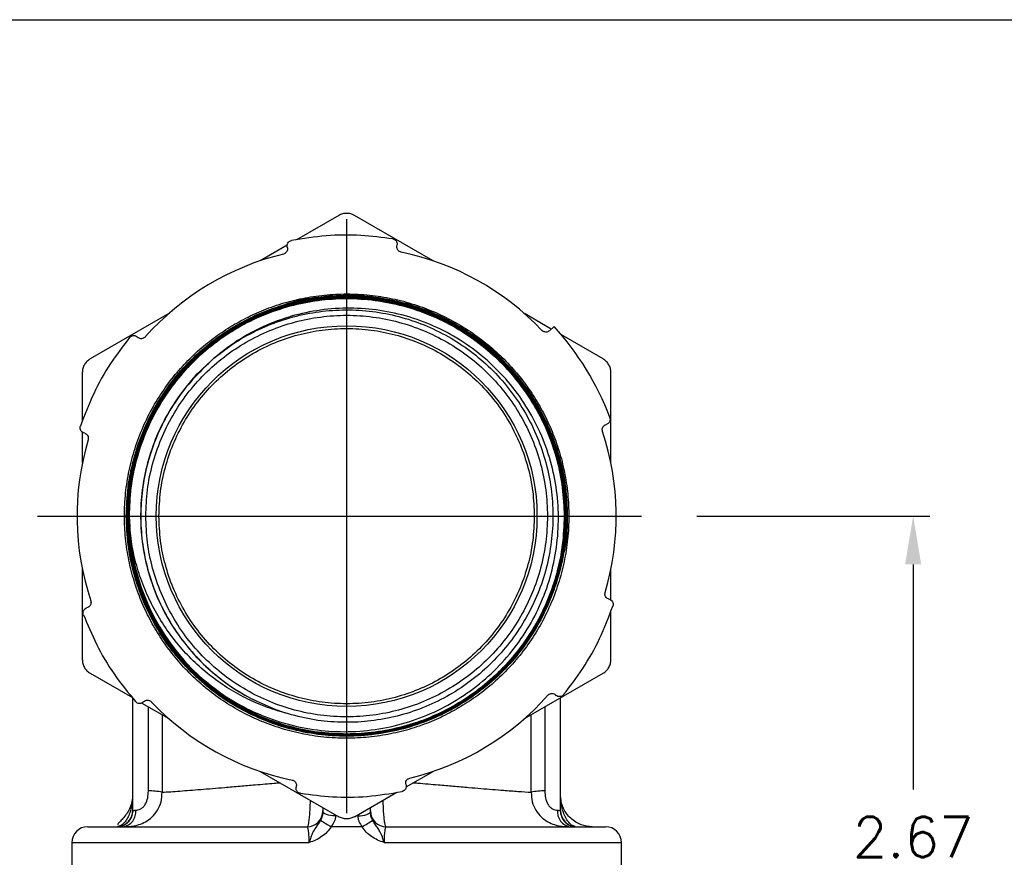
# Model space of a CAD drawing. Extents: x 897.4 to 914.4, y -8.5 to 2.5.
# Tile 8 of 8: x 907.3 to 910.9, y -0.7 to 2.5. Entities that reach past the tile are written whole.
import ezdxf

# ---------------------------------------------------------------- set-up
doc = ezdxf.new("R2010")
doc.units = 0
doc.header["$LTSCALE"] = 4
doc.header["$MEASUREMENT"] = 0
doc.linetypes.add('CENTER2', pattern=[1.125, 0.75, -0.125, 0.125, -0.125])
doc.layers.get('0').update_dxf_attribs({"linetype": 'CONTINUOUS'})
doc.layers.get('DEFPOINTS').update_dxf_attribs({"linetype": 'CONTINUOUS'})
for name, color, linetype in [('CENTER', 40, 'CENTER2'), ('DIMENSIONS', 140, 'CONTINUOUS'), ('DIMENSIONS @ 1', 140, 'CONTINUOUS')]:
    doc.layers.add(name, color=color, linetype=linetype)
doc.styles.get("Standard").update_dxf_attribs({"font": 'romans.shx'})
doc.dimstyles.get("Standard").update_dxf_attribs({"dimtxt": 0.15, "dimasz": 0.18, "dimexe": 0.0625, "dimexo": 0.125, "dimgap": 0.0625, "dimtad": 0, "dimtih": 1, "dimtoh": 1, "dimzin": 0, "dimdsep": 46, "dimtxsty": 'Standard', "dimcen": 0, "dimadec": 0, "dimazin": 0, "dimtfac": 1, "dimtofl": 0, "dimtmove": 0, "dimatfit": 3, "dimfxl": 0, "dimtolj": 1, "dimtzin": 0, "dimarcsym": 0})

# ---------------------------------------------------------------- blocks, each defined once
blk = doc.blocks.new('*D17')
at = {"layer": 'DEFPOINTS', "color": 0}
for p in [(909.6499, 0.617), (910.5806, 0.617), (909.1201, -2.049)]:
    blk.add_point(p, dxfattribs=at)
at = {"layer": 'DIMENSIONS', "color": 0, "lineweight": -2}
for p, q in [((909.7749, 0.617), (910.6431, 0.617)), ((910.5806, 0.437), (910.5806, -0.4017)), ((910.5806, -1.869), (910.5806, -1.0303)), ((909.2451, -2.049), (910.6431, -2.049))]:
    blk.add_line(p, q, dxfattribs=at)
at = {"layer": 'DIMENSIONS', "color": 0}
for points in [[(910.5506, 0.437), (910.6106, 0.437), (910.5806, 0.617)], [(910.5506, -1.869), (910.6106, -1.869), (910.5806, -2.049)]]:
    blk.add_solid(points, dxfattribs=at)
at = {"layer": 'DIMENSIONS', "color": 0, "char_height": 0.15, "attachment_point": 5}
for s, insert in [('\\A1;2.67', (910.5806, -0.5785)), ('\\A1;[67.7]', (910.5806, -0.8928))]:
    blk.add_mtext(s, dxfattribs=dict(at, insert=insert))

msp = doc.modelspace()

# ---------------------------------------------------------------- linework, layer by layer
for p, q in [((908.4411, 1.7368), (908.2836, 1.6459)), ((908.7923, 1.5681), (908.5001, 1.7368)), ((908.2491, 1.6259), (908.1489, 1.5681)), ((908.2502, 1.616), (908.2493, 1.6204)), ((908.6581, 1.6227), (908.6589, 1.6271)), ((907.8078, 1.3711), (907.5156, 1.2024)), ((909.2327, 1.3138), (909.1334, 1.3711)), ((909.2256, 1.3073), (909.2431, 1.3233)), ((907.6934, 1.2822), (907.69, 1.2851)), ((909.4256, 1.2024), (909.2707, 1.2919)), ((907.976, 1.2048), (907.9401, 1.1706)), ((907.4861, 1.1513), (907.4861, 0.9695)), ((909.4551, 0.8139), (909.4551, 1.1513)), ((909.4353, 0.9575), (909.4395, 0.959)), ((907.4861, 0.9297), (907.4861, 0.8139)), ((907.4953, 0.9257), (907.491, 0.927)), ((907.6606, 0.617), (907.6626, 0.577)), ((907.6615, 0.5854), (907.6609, 0.617)), ((909.2881, 0.5431), (909.2929, 0.617)), ((907.4861, 0.4201), (907.4861, 0.0827)), ((909.4551, 0.3043), (909.4551, 0.4201)), ((909.4459, 0.3083), (909.4502, 0.307)), ((907.5059, 0.2765), (907.5017, 0.275)), ((909.4551, 0.0827), (909.4551, 0.2645)), ((907.5156, 0.0316), (907.673, -0.0593)), ((909.1334, -0.1371), (909.4256, 0.0316)), ((907.7156, -0.0733), (907.7123, -0.0764)), ((909.2478, -0.0482), (909.2512, -0.0511)), ((907.7076, -0.0793), (907.8078, -0.1371)), ((907.7324, -0.4069), (907.7324, -0.0936)), ((908.2001, -0.1004), (908.2417, -0.1163)), ((909.2088, -0.0936), (909.2088, -0.4069)), ((907.7831, -0.1229), (907.7831, -0.4119)), ((909.1581, -0.4119), (909.1581, -0.1229)), ((908.1489, -0.3341), (908.4411, -0.5028)), ((908.6921, -0.3919), (908.7923, -0.3341)), ((908.2831, -0.3887), (908.2823, -0.3931)), ((908.691, -0.382), (908.6919, -0.3864)), ((908.5001, -0.5028), (908.6575, -0.4119)), ((908.3821, -0.4687), (908.3821, -0.4846)), ((908.5591, -0.4846), (908.5591, -0.4687)), ((907.6736, -0.4808), (907.6743, -0.4803)), ((908.4291, -0.4994), (908.4291, -0.4958)), ((908.5121, -0.4958), (908.5121, -0.4994)), ((909.2669, -0.4803), (909.2676, -0.4808)), ((907.6151, -0.54), (907.6274, -0.5364)), ((908.5285, -0.54), (908.4127, -0.54)), ((907.4471, -0.599), (907.4471, -0.7711)), ((907.4471, -0.599), (908.3311, -0.599)), ((908.6101, -0.599), (909.4941, -0.599)), ((909.4941, -0.7711), (909.4941, -0.599))]:
    msp.add_line(p, q)
at = {"flags": 128}
for points in [[(908.4291, -0.4994), (908.4198, -0.499), (908.411, -0.4981), (908.4028, -0.4967), (908.3958, -0.4948), (908.3899, -0.4926), (908.3856, -0.4901), (908.383, -0.4874), (908.3821, -0.4846)], [(908.5121, -0.4994), (908.5214, -0.499), (908.5302, -0.4981), (908.5383, -0.4967), (908.5454, -0.4948), (908.5512, -0.4926), (908.5556, -0.4901), (908.5582, -0.4874), (908.5591, -0.4846)]]:
    msp.add_lwpolyline(points, dxfattribs=at)
msp.add_circle((908.4706, 0.617), 0.709)
for centre, radius, start, end in [((908.4706, 0.617), 1.004, 103.5586, 138.3202), ((908.4706, 0.617), 1.004, 43.5586, 78.3202), ((908.4706, 0.617), 1.0467, 20.5555, 42.4394), ((908.4706, 0.617), 1.004, 343.5586, 18.3202), ((908.4706, 0.617), 1.004, 163.5586, 198.3202), ((908.4706, 0.617), 0.8097, 182.2393, 227.3145), ((908.4706, 0.617), 1.004, 283.5586, 318.3202), ((908.4706, 0.617), 1.004, 223.5586, 258.3202), ((907.7376, -0.6156), 0.2088, 77.4105, 91.4212), ((909.2036, -0.6156), 0.2088, 88.5788, 102.5896), ((907.6157, -0.4813), 0.0587, 270.3554, 0.9783), ((907.6146, -0.4808), 0.059, 274.5617, 359.9897), ((907.6305, -0.4856), 0.0548, 276.9848, 7.5575), ((908.3231, -0.481), 0.059, 270, 0), ((908.6181, -0.481), 0.059, 180, 270), ((909.3107, -0.4856), 0.0548, 172.4422, 263.0151), ((909.3255, -0.4813), 0.0587, 179.0215, 269.6447), ((909.3266, -0.4808), 0.059, 180.0104, 265.4383), ((907.5061, -0.599), 0.059, 90, 180), ((908.6904, -0.0459), 0.5667, 236.0129, 240.6648), ((908.2508, -0.0459), 0.5668, 299.3354, 303.987), ((909.4351, -0.599), 0.059, 0, 90)]:
    msp.add_arc(centre, radius, start, end)
for points, knots in [([(908.5001, 1.7368), (908.4954, 1.739), (908.4861, 1.7435), (908.4706, 1.7453), (908.4551, 1.7435), (908.4458, 1.739), (908.4411, 1.7368)], [0, 0, 0, 0, 0.250001, 0.5, 0.749999, 1, 1, 1, 1]), ([(908.6424, 1.6495), (908.6026, 1.6547), (908.5204, 1.6655), (908.3934, 1.6641), (908.3081, 1.6503), (908.2651, 1.6433)], [0, 0, 0, 0, 0.316613, 0.655683, 1, 1, 1, 1]), ([(908.2502, 1.616), (908.2505, 1.6137), (908.251, 1.6091), (908.2485, 1.6023), (908.2446, 1.5978), (908.2401, 1.5946), (908.2371, 1.5936), (908.2352, 1.593)], [0, 0, 0, 0, 0.24212, 0.484743, 0.712937, 0.816513, 1, 1, 1, 1]), ([(908.2493, 1.6204), (908.249, 1.6227), (908.2485, 1.6274), (908.2512, 1.6343), (908.2561, 1.6397), (908.2612, 1.6424), (908.2643, 1.6432), (908.2651, 1.6433)], [0, 0, 0, 0, 0.242987, 0.486256, 0.718988, 0.926517, 1, 1, 1, 1]), ([(908.6424, 1.6495), (908.6444, 1.649), (908.6484, 1.648), (908.6534, 1.6444), (908.6572, 1.6395), (908.6594, 1.6335), (908.6591, 1.6293), (908.6589, 1.6271)], [0, 0, 0, 0, 0.183982, 0.367619, 0.560335, 0.774059, 1, 1, 1, 1]), ([(908.6738, 1.6002), (908.6718, 1.6008), (908.6687, 1.6017), (908.6644, 1.6047), (908.6608, 1.6085), (908.6581, 1.6142), (908.6576, 1.6192), (908.658, 1.622), (908.6581, 1.6227)], [0, 0, 0, 0, 0.1969, 0.294237, 0.490794, 0.698824, 0.922411, 1, 1, 1, 1]), ([(907.65, 0.617), (907.6514, 0.6528), (907.654, 0.7244), (907.6758, 0.83), (907.7101, 0.932), (907.7577, 1.0286), (907.8175, 1.1181), (907.8885, 1.1991), (907.9694, 1.2702), (908.0589, 1.3301), (908.1555, 1.3778), (908.2575, 1.4124), (908.3631, 1.4335), (908.4706, 1.4406), (908.5781, 1.4336), (908.6838, 1.4126), (908.7858, 1.3781), (908.8825, 1.3305), (908.9721, 1.2706), (909.0532, 1.1996), (909.1243, 1.1186), (909.1842, 1.029), (909.232, 0.9324), (909.2665, 0.8303), (909.2884, 0.7246), (909.2912, 0.6529), (909.2925, 0.617)], [0, 0, 0, 0, 0.041634, 0.08327, 0.12491, 0.166552, 0.208197, 0.249845, 0.291496, 0.33315, 0.374806, 0.416466, 0.458128, 0.499793, 0.541461, 0.583132, 0.624806, 0.666483, 0.708162, 0.749845, 0.79153, 0.833218, 0.87491, 0.916603, 0.9583, 1, 1, 1, 1]), ([(907.6527, 0.617), (907.6541, 0.6527), (907.6567, 0.7241), (907.6784, 0.8293), (907.7126, 0.9309), (907.7601, 1.0272), (907.8197, 1.1165), (907.8904, 1.1972), (907.9711, 1.268), (908.0603, 1.3277), (908.1565, 1.3752), (908.2582, 1.4098), (908.3635, 1.4308), (908.4706, 1.4379), (908.5777, 1.4309), (908.6831, 1.41), (908.7848, 1.3755), (908.8811, 1.3281), (908.9705, 1.2685), (909.0513, 1.1977), (909.1222, 1.117), (909.1819, 1.0277), (909.2295, 0.9313), (909.2639, 0.8296), (909.2857, 0.7242), (909.2884, 0.6527), (909.2898, 0.617)], [0, 0, 0, 0, 0.041634, 0.08327, 0.124909, 0.166551, 0.208196, 0.249844, 0.291495, 0.333149, 0.374806, 0.416465, 0.458127, 0.499793, 0.541461, 0.583132, 0.624805, 0.666482, 0.708162, 0.749844, 0.79153, 0.833218, 0.874909, 0.916603, 0.9583, 1, 1, 1, 1]), ([(909.2874, 0.617), (909.2861, 0.6526), (909.2833, 0.7239), (909.2616, 0.829), (909.2273, 0.9304), (909.1798, 1.0265), (909.1203, 1.1155), (909.0496, 1.196), (908.969, 1.2666), (908.88, 1.326), (908.7839, 1.3733), (908.6825, 1.4077), (908.5774, 1.4285), (908.4706, 1.4355), (908.3638, 1.4284), (908.2588, 1.4075), (908.1574, 1.373), (908.0615, 1.3256), (907.9725, 1.2661), (907.8921, 1.1955), (907.8216, 1.115), (907.7622, 1.026), (907.7148, 0.93), (907.6807, 0.8287), (907.6591, 0.7238), (907.6564, 0.6526), (907.6551, 0.617)], [0, 0, 0, 0, 0.0417, 0.083397, 0.125091, 0.166782, 0.208471, 0.250156, 0.291839, 0.333518, 0.375195, 0.416869, 0.45854, 0.500208, 0.541873, 0.583536, 0.625195, 0.666852, 0.708505, 0.750156, 0.791804, 0.833449, 0.875091, 0.91673, 0.958367, 1, 1, 1, 1]), ([(907.6555, 0.617), (907.6568, 0.6526), (907.6594, 0.7237), (907.681, 0.8286), (907.7152, 0.9299), (907.7625, 1.0259), (907.8218, 1.1148), (907.8923, 1.1953), (907.9727, 1.2659), (908.0616, 1.3253), (908.1576, 1.3727), (908.2589, 1.4072), (908.3638, 1.4281), (908.4706, 1.4352), (908.5774, 1.4282), (908.6824, 1.4074), (908.7838, 1.373), (908.8798, 1.3257), (908.9688, 1.2663), (909.0494, 1.1958), (909.12, 1.1153), (909.1795, 1.0263), (909.227, 0.9303), (909.2612, 0.8289), (909.283, 0.7239), (909.2857, 0.6526), (909.2871, 0.617)], [0, 0, 0, 0, 0.041633, 0.08327, 0.124909, 0.166551, 0.208196, 0.249844, 0.291495, 0.333148, 0.374805, 0.416464, 0.458127, 0.499792, 0.54146, 0.583131, 0.624805, 0.666482, 0.708161, 0.749844, 0.791529, 0.833218, 0.874909, 0.916603, 0.9583, 1, 1, 1, 1]), ([(909.2847, 0.617), (909.2834, 0.6525), (909.2806, 0.7236), (909.2589, 0.8283), (909.2248, 0.9294), (909.1775, 1.0251), (909.1181, 1.1139), (909.0477, 1.1941), (908.9674, 1.2644), (908.8786, 1.3237), (908.7828, 1.3708), (908.6818, 1.4051), (908.5771, 1.4258), (908.4706, 1.4328), (908.3641, 1.4257), (908.2595, 1.4049), (908.1585, 1.3705), (908.0628, 1.3233), (907.9742, 1.264), (907.894, 1.1936), (907.8237, 1.1134), (907.7645, 1.0247), (907.7174, 0.929), (907.6833, 0.828), (907.6618, 0.7234), (907.6592, 0.6525), (907.6578, 0.617)], [0, 0, 0, 0, 0.0417, 0.083397, 0.125091, 0.166783, 0.208471, 0.250157, 0.291839, 0.333519, 0.375196, 0.41687, 0.458541, 0.500209, 0.541874, 0.583536, 0.625196, 0.666852, 0.708506, 0.750157, 0.791804, 0.833449, 0.875091, 0.91673, 0.958367, 1, 1, 1, 1]), ([(908.0452, 1.3268), (908.0671, 1.3392), (908.1111, 1.364), (908.1824, 1.3939), (908.2575, 1.418), (908.3372, 1.435), (908.4192, 1.4443), (908.5035, 1.4453), (908.5881, 1.4376), (908.672, 1.4211), (908.7538, 1.3961), (908.8319, 1.363), (908.9058, 1.3225), (908.9738, 1.2756), (909.036, 1.223), (909.091, 1.1664), (909.1395, 1.1062), (909.1813, 1.043), (909.2173, 0.9763), (909.2476, 0.9052), (909.2715, 0.8301), (909.2886, 0.7504), (909.2979, 0.6684), (909.2989, 0.5841), (909.2912, 0.4995), (909.2747, 0.4156), (909.2497, 0.3338), (909.2166, 0.2557), (909.1761, 0.1817), (909.1292, 0.1138), (909.0766, 0.0515), (909.02, -0.0033), (908.96, -0.0521), (908.9173, -0.0792), (908.896, -0.0928)], [0, 0, 0, 0, 0.029122, 0.058248, 0.089117, 0.119994, 0.152149, 0.184313, 0.217152, 0.25, 0.28284, 0.315687, 0.347843, 0.380006, 0.410875, 0.441752, 0.470872, 0.5, 0.52912, 0.558248, 0.589117, 0.619994, 0.652149, 0.684312, 0.717152, 0.75, 0.78284, 0.815687, 0.847843, 0.880006, 0.910875, 0.941752, 0.970874, 1, 1, 1, 1]), ([(909.0926, 1.1518), (909.0793, 1.1675), (909.0429, 1.2107), (908.972, 1.2706), (908.8828, 1.3308), (908.786, 1.3784), (908.6839, 1.413), (908.5782, 1.4339), (908.4705, 1.4411), (908.3633, 1.4332), (908.2832, 1.4197), (908.2409, 1.4048), (908.2323, 1.4018)], [0, 0, 0, 0, 0.065123, 0.178442, 0.291754, 0.405058, 0.518354, 0.631643, 0.744923, 0.858196, 0.971461, 1, 1, 1, 1]), ([(907.6582, 0.617), (907.6587, 0.64), (907.6598, 0.6836), (907.6678, 0.7469), (907.6799, 0.8075), (907.6969, 0.868), (907.7188, 0.9276), (907.745, 0.9845), (907.7745, 1.0377), (907.8083, 1.0893), (907.8483, 1.1412), (907.8943, 1.1915), (907.9438, 1.2372), (907.9936, 1.2761), (908.0448, 1.3103), (908.0997, 1.3413), (908.1657, 1.372), (908.2394, 1.3979), (908.3177, 1.4167), (908.3942, 1.4277), (908.4806, 1.4318), (908.5777, 1.4254), (908.6823, 1.4046), (908.778, 1.3721), (908.8638, 1.3308), (908.9368, 1.2853), (908.9838, 1.2487), (909.0087, 1.227), (909.0164, 1.2201), (909.024, 1.2132), (909.0315, 1.2061), (909.039, 1.199), (909.0439, 1.194), (909.0472, 1.1908), (909.0499, 1.188), (909.0556, 1.1822), (909.0647, 1.1727), (909.0789, 1.1573), (909.0985, 1.1347), (909.1234, 1.1031), (909.1516, 1.0632), (909.1816, 1.0141), (909.2117, 0.9551), (909.24, 0.8857), (909.2636, 0.8056), (909.2808, 0.7149), (909.2832, 0.6506), (909.2844, 0.617)], [0, 0, 0, 0, 0.027044, 0.051116, 0.074932, 0.099544, 0.124952, 0.149392, 0.173075, 0.196363, 0.221813, 0.24992, 0.276348, 0.300918, 0.324096, 0.348626, 0.374958, 0.409482, 0.440158, 0.469458, 0.500093, 0.541748, 0.583405, 0.625066, 0.66007, 0.695077, 0.725887, 0.729924, 0.73396, 0.737997, 0.742033, 0.74607, 0.750106, 0.750263, 0.751447, 0.754691, 0.75984, 0.766892, 0.779257, 0.795007, 0.81414, 0.836658, 0.86256, 0.891845, 0.924514, 0.960566, 1, 1, 1, 1]), ([(909.282, 0.617), (909.2806, 0.6524), (909.2779, 0.7232), (909.2563, 0.8276), (909.2223, 0.9283), (909.1751, 1.0237), (909.1159, 1.1122), (909.0457, 1.1921), (908.9657, 1.2623), (908.8772, 1.3213), (908.7818, 1.3683), (908.6811, 1.4024), (908.5767, 1.4231), (908.4706, 1.43), (908.3645, 1.423), (908.2602, 1.4022), (908.1595, 1.368), (908.0642, 1.3209), (907.9758, 1.2618), (907.8959, 1.1917), (907.8259, 1.1117), (907.7669, 1.0233), (907.7199, 0.9279), (907.686, 0.8273), (907.6645, 0.723), (907.6619, 0.6523), (907.6606, 0.617)], [0, 0, 0, 0, 0.0417, 0.083397, 0.125092, 0.166783, 0.208472, 0.250157, 0.29184, 0.33352, 0.375196, 0.41687, 0.458541, 0.500209, 0.541875, 0.583537, 0.625196, 0.666853, 0.708506, 0.750157, 0.791805, 0.83345, 0.875092, 0.916731, 0.958367, 1, 1, 1, 1]), ([(907.6609, 0.617), (907.6622, 0.6523), (907.6648, 0.723), (907.6863, 0.8272), (907.7202, 0.9278), (907.7672, 1.0231), (907.8262, 1.1115), (907.8962, 1.1914), (907.976, 1.2615), (908.0644, 1.3206), (908.1597, 1.3677), (908.2603, 1.4019), (908.3645, 1.4227), (908.4706, 1.4297), (908.5767, 1.4228), (908.681, 1.4021), (908.7817, 1.368), (908.8771, 1.321), (908.9655, 1.262), (909.0455, 1.1919), (909.1157, 1.112), (909.1748, 1.0236), (909.2219, 0.9282), (909.256, 0.8275), (909.2776, 0.7232), (909.2803, 0.6524), (909.2817, 0.617)], [0, 0, 0, 0, 0.041633, 0.083269, 0.124908, 0.16655, 0.208195, 0.249843, 0.291493, 0.333147, 0.374804, 0.416463, 0.458125, 0.49979, 0.541459, 0.58313, 0.624804, 0.66648, 0.70816, 0.749843, 0.791528, 0.833217, 0.874908, 0.916603, 0.9583, 1, 1, 1, 1]), ([(907.7226, 0.617), (907.7238, 0.6496), (907.7263, 0.7149), (907.7462, 0.8112), (907.7775, 0.9041), (907.821, 0.9921), (907.8755, 1.0737), (907.9402, 1.1474), (908.0139, 1.2121), (908.0955, 1.2666), (908.1835, 1.31), (908.2764, 1.3416), (908.3727, 1.3607), (908.4706, 1.3671), (908.5685, 1.3607), (908.6647, 1.3416), (908.7577, 1.31), (908.8457, 1.2666), (908.9273, 1.2121), (909.001, 1.1474), (909.0657, 1.0737), (909.1202, 0.9921), (909.1637, 0.9041), (909.195, 0.8112), (909.2149, 0.7149), (909.2174, 0.6496), (909.2186, 0.617)], [0, 0, 0, 0, 0.0416666, 0.0833333, 0.125, 0.1666667, 0.2083333, 0.25, 0.2916666, 0.3333334, 0.375, 0.4166667, 0.4583333, 0.5, 0.5416666, 0.5833333, 0.625, 0.6666666, 0.7083333, 0.75, 0.7916667, 0.8333333, 0.875, 0.9166667, 0.9583333, 1, 1, 1, 1]), ([(907.9217, 0.0218), (907.9514, -0.0029), (908.0109, -0.0522), (908.1123, -0.1091), (908.22, -0.1518), (908.3326, -0.1784), (908.4477, -0.1886), (908.5628, -0.1824), (908.6757, -0.1597), (908.784, -0.1213), (908.8856, -0.0678), (908.9783, -0.0005), (909.0604, 0.0792), (909.13, 0.1697), (909.186, 0.269), (909.2271, 0.3752), (909.2526, 0.4859), (909.262, 0.599), (909.2552, 0.712), (909.2323, 0.8228), (909.1939, 0.929), (909.1408, 1.0284), (909.0742, 1.1191), (908.9954, 1.1992), (908.9062, 1.2671), (908.8083, 1.3215), (908.7038, 1.3612), (908.5949, 1.3856), (908.4839, 1.3942), (908.3729, 1.3868), (908.2642, 1.3638), (908.1604, 1.3253), (908.0625, 1.2733), (908.0048, 1.2276), (907.976, 1.2048)], [0, 0, 0, 0, 0.032046, 0.0640406, 0.0959838, 0.1278757, 0.1597163, 0.1915055, 0.2232433, 0.2549298, 0.2865649, 0.3181487, 0.3496811, 0.3811622, 0.412592, 0.4439704, 0.4752974, 0.506573, 0.5377974, 0.5689704, 0.600092, 0.6311622, 0.6621812, 0.6931487, 0.7240649, 0.7549298, 0.7857433, 0.8165055, 0.8472163, 0.8778757, 0.9084838, 0.9390406, 0.969546, 1, 1, 1, 1]), ([(907.976, 1.2048), (908.0021, 1.2252), (908.0545, 1.266), (908.1422, 1.3137), (908.2348, 1.3504), (908.3315, 1.3747), (908.4305, 1.3863), (908.5301, 1.385), (908.6288, 1.3709), (908.7248, 1.3442), (908.8166, 1.3053), (908.9026, 1.2548), (908.9813, 1.1937), (909.0515, 1.1229), (909.112, 1.0437), (909.1617, 0.9573), (909.1999, 0.8652), (909.2258, 0.7689), (909.2391, 0.6701), (909.2395, 0.5705), (909.2271, 0.4716), (909.202, 0.3751), (909.1646, 0.2827), (909.1156, 0.1959), (909.0558, 0.1161), (908.9863, 0.0447), (908.9081, -0.0171), (908.8225, -0.0683), (908.7311, -0.108), (908.6353, -0.1355), (908.5367, -0.1505), (908.4371, -0.1525), (908.3378, -0.1424), (908.2738, -0.125), (908.2417, -0.1163)], [0, 0, 0, 0, 0.03125, 0.0625, 0.09375, 0.125, 0.15625, 0.1875, 0.21875, 0.25, 0.28125, 0.3125, 0.34375, 0.375, 0.40625, 0.4375, 0.46875, 0.5, 0.53125, 0.5625, 0.59375, 0.625, 0.65625, 0.6875, 0.71875, 0.75, 0.78125, 0.8125, 0.84375, 0.875, 0.90625, 0.9375, 0.96875, 1, 1, 1, 1]), ([(908.896, -0.0928), (908.8741, -0.1052), (908.8301, -0.13), (908.7588, -0.1599), (908.6837, -0.184), (908.604, -0.201), (908.522, -0.2103), (908.4377, -0.2113), (908.3531, -0.2036), (908.2692, -0.1871), (908.1874, -0.1621), (908.1093, -0.129), (908.0353, -0.0885), (907.9673, -0.0416), (907.9051, 0.011), (907.8502, 0.0676), (907.8017, 0.1278), (907.7599, 0.191), (907.7239, 0.2577), (907.6936, 0.3288), (907.6696, 0.4039), (907.6526, 0.4836), (907.6433, 0.5656), (907.6423, 0.6499), (907.65, 0.7345), (907.6665, 0.8184), (907.6915, 0.9002), (907.7246, 0.9783), (907.7651, 1.0523), (907.812, 1.1202), (907.8646, 1.1825), (907.9212, 1.2373), (907.9812, 1.2861), (908.0238, 1.3132), (908.0452, 1.3268)], [0, 0, 0, 0, 0.0291221, 0.0582482, 0.0891169, 0.1199936, 0.1521491, 0.1843125, 0.2171522, 0.25, 0.2828396, 0.3156875, 0.3478429, 0.3800063, 0.410875, 0.4417517, 0.4708719, 0.5, 0.5291201, 0.5582483, 0.5891169, 0.6199936, 0.6521491, 0.6843125, 0.7171522, 0.75, 0.7828397, 0.8156875, 0.8478429, 0.8800064, 0.9108751, 0.9417518, 0.9708738, 1, 1, 1, 1]), ([(907.6623, 1.282), (907.6637, 1.2835), (907.6666, 1.2865), (907.6723, 1.289), (907.6783, 1.2899), (907.6847, 1.2888), (907.6882, 1.2864), (907.69, 1.2851)], [0, 0, 0, 0, 0.1839813, 0.3676144, 0.5603301, 0.7740563, 1, 1, 1, 1]), ([(907.7207, 1.2846), (907.7192, 1.2832), (907.7169, 1.281), (907.7122, 1.2787), (907.707, 1.2775), (907.7007, 1.278), (907.6962, 1.28), (907.694, 1.2818), (907.6934, 1.2822)], [0, 0, 0, 0, 0.196898, 0.294239, 0.490791, 0.698818, 0.922406, 1, 1, 1, 1]), ([(907.7716, 0.617), (907.7727, 0.6475), (907.7751, 0.7085), (907.7936, 0.7984), (907.8229, 0.8853), (907.8635, 0.9675), (907.9145, 1.0437), (907.9749, 1.1127), (908.0439, 1.1731), (908.1201, 1.2241), (908.2023, 1.2646), (908.2892, 1.2941), (908.3791, 1.312), (908.4706, 1.318), (908.5621, 1.312), (908.652, 1.2941), (908.7389, 1.2646), (908.8211, 1.2241), (908.8973, 1.1731), (908.9663, 1.1127), (909.0267, 1.0437), (909.0777, 0.9675), (909.1183, 0.8853), (909.1476, 0.7984), (909.1661, 0.7085), (909.1684, 0.6475), (909.1696, 0.617)], [0, 0, 0, 0, 0.041667, 0.083333, 0.125, 0.166667, 0.208333, 0.25, 0.291667, 0.333333, 0.375, 0.416667, 0.458333, 0.5, 0.541667, 0.583333, 0.625, 0.666667, 0.708333, 0.75, 0.791667, 0.833333, 0.875, 0.916667, 0.958333, 1, 1, 1, 1]), ([(909.2256, 1.3073), (909.2237, 1.306), (909.22, 1.3033), (909.2129, 1.302), (909.2069, 1.3031), (909.202, 1.3055), (909.1996, 1.3075), (909.1982, 1.3089)], [0, 0, 0, 0, 0.242118, 0.484743, 0.712937, 0.816511, 1, 1, 1, 1]), ([(907.6623, 1.282), (907.6379, 1.2502), (907.5875, 1.1844), (907.5252, 1.0737), (907.4945, 0.9929), (907.479, 0.9522)], [0, 0, 0, 0, 0.316613, 0.655683, 1, 1, 1, 1]), ([(907.5156, 1.2024), (907.5113, 1.1995), (907.5028, 1.1937), (907.4935, 1.1811), (907.4873, 1.1668), (907.4865, 1.1565), (907.4861, 1.1513)], [0, 0, 0, 0, 0.250002, 0.500001, 0.75, 1, 1, 1, 1]), ([(907.9588, 1.1868), (907.9483, 1.178), (907.9114, 1.1468), (907.8583, 1.0827), (907.8007, 0.9966), (907.7559, 0.9028), (907.724, 0.804), (907.7057, 0.7018), (907.7012, 0.5981), (907.7109, 0.4948), (907.7343, 0.3936), (907.7711, 0.2966), (907.8206, 0.2054), (907.882, 0.1217), (907.9523, 0.0488), (908.0295, -0.0126), (908.1114, -0.0633), (908.1706, -0.0881), (908.2001, -0.1004)], [0, 0, 0, 0, 0.026174, 0.092079, 0.157978, 0.223873, 0.289763, 0.355647, 0.421527, 0.487402, 0.553272, 0.619136, 0.684996, 0.750851, 0.8167, 0.877804, 0.938904, 1, 1, 1, 1]), ([(909.4551, 1.1513), (909.4547, 1.1565), (909.4539, 1.1668), (909.4477, 1.1811), (909.4384, 1.1937), (909.4299, 1.1995), (909.4256, 1.2024)], [0, 0, 0, 0, 0.2500001, 0.4999993, 0.7500009, 1, 1, 1, 1]), ([(907.9401, 1.1706), (907.9176, 1.1474), (907.8725, 1.1009), (907.8169, 1.0212), (907.771, 0.9359), (907.7366, 0.8454), (907.7136, 0.7515), (907.7028, 0.6554), (907.704, 0.5586), (907.7175, 0.4628), (907.7428, 0.3694), (907.7796, 0.2801), (907.8273, 0.196), (907.8854, 0.1186), (907.9527, 0.0488), (908.0285, -0.0117), (908.1109, -0.0631), (908.1704, -0.088), (908.2001, -0.1004)], [0, 0, 0, 0, 0.0626781, 0.1254277, 0.1878854, 0.2504372, 0.3127495, 0.3751574, 0.4376311, 0.500189, 0.5624949, 0.6248651, 0.6872435, 0.7496598, 0.8122963, 0.8749423, 0.9374837, 1, 1, 1, 1]), ([(909.4237, 0.9326), (909.4232, 0.9347), (909.4225, 0.9378), (909.4229, 0.943), (909.4244, 0.948), (909.428, 0.9532), (909.432, 0.9562), (909.4346, 0.9572), (909.4353, 0.9575)], [0, 0, 0, 0, 0.196897, 0.294241, 0.490798, 0.698824, 0.922407, 1, 1, 1, 1]), ([(909.4507, 0.9845), (909.4512, 0.9825), (909.4523, 0.9785), (909.4517, 0.9724), (909.4494, 0.9667), (909.4454, 0.9617), (909.4415, 0.9599), (909.4395, 0.959)], [0, 0, 0, 0, 0.183987, 0.36763, 0.560349, 0.774085, 1, 1, 1, 1]), ([(907.491, 0.927), (907.4888, 0.928), (907.4845, 0.9299), (907.4799, 0.9357), (907.4777, 0.9426), (907.4779, 0.9484), (907.4788, 0.9514), (907.479, 0.9522)], [0, 0, 0, 0, 0.242992, 0.486254, 0.71899, 0.926516, 1, 1, 1, 1]), ([(907.4953, 0.9257), (907.4974, 0.9247), (907.5016, 0.9229), (907.5062, 0.9173), (907.5082, 0.9116), (907.5087, 0.9062), (907.5081, 0.9031), (907.5076, 0.9012)], [0, 0, 0, 0, 0.24212, 0.484743, 0.712937, 0.816511, 1, 1, 1, 1]), ([(909.2898, 0.617), (909.2885, 0.5813), (909.2858, 0.5098), (909.2641, 0.4043), (909.2298, 0.3025), (909.1823, 0.2061), (909.1226, 0.1167), (909.0518, 0.0358), (908.971, -0.0351), (908.8816, -0.0949), (908.7852, -0.1425), (908.6834, -0.1771), (908.5779, -0.1981), (908.4706, -0.2052), (908.3633, -0.1983), (908.2578, -0.1773), (908.1559, -0.1428), (908.0594, -0.0953), (907.9699, -0.0355), (907.8889, 0.0354), (907.818, 0.1162), (907.7581, 0.2057), (907.7104, 0.3022), (907.676, 0.404), (907.6541, 0.5096), (907.6514, 0.5812), (907.65, 0.617)], [0, 0, 0, 0, 0.041634, 0.08327, 0.124909, 0.166552, 0.208197, 0.249845, 0.291496, 0.333149, 0.374806, 0.416465, 0.458128, 0.499793, 0.541461, 0.583132, 0.624806, 0.666483, 0.708162, 0.749845, 0.79153, 0.833218, 0.874909, 0.916603, 0.9583, 1, 1, 1, 1]), ([(909.2871, 0.617), (909.2858, 0.5814), (909.2831, 0.5101), (909.2615, 0.405), (909.2273, 0.3036), (909.1799, 0.2075), (909.1204, 0.1184), (909.0498, 0.0378), (908.9693, -0.0329), (908.8802, -0.0925), (908.7841, -0.14), (908.6827, -0.1745), (908.5776, -0.1954), (908.4706, -0.2025), (908.3636, -0.1956), (908.2585, -0.1747), (908.1569, -0.1403), (908.0607, -0.0929), (907.9715, -0.0334), (907.8909, 0.0373), (907.8201, 0.1179), (907.7605, 0.207), (907.7129, 0.3032), (907.6786, 0.4048), (907.6568, 0.51), (907.6541, 0.5813), (907.6527, 0.617)], [0, 0, 0, 0, 0.041633, 0.08327, 0.124909, 0.166551, 0.208196, 0.249844, 0.291495, 0.333149, 0.374805, 0.416465, 0.458127, 0.499792, 0.54146, 0.583131, 0.624805, 0.666482, 0.708162, 0.749844, 0.79153, 0.833218, 0.874909, 0.916603, 0.9583, 1, 1, 1, 1]), ([(907.6551, 0.617), (907.6565, 0.5814), (907.6592, 0.5103), (907.6809, 0.4054), (907.7151, 0.3041), (907.7626, 0.2082), (907.822, 0.1193), (907.8926, 0.039), (907.973, -0.0315), (908.0619, -0.0908), (908.1578, -0.1381), (908.2591, -0.1724), (908.3639, -0.1932), (908.4706, -0.2001), (908.5772, -0.1931), (908.6821, -0.1722), (908.7832, -0.1378), (908.879, -0.0905), (908.9679, -0.031), (909.0482, 0.0394), (909.1186, 0.1198), (909.1778, 0.2087), (909.2251, 0.3045), (909.2592, 0.4057), (909.2807, 0.5104), (909.2834, 0.5815), (909.2847, 0.617)], [0, 0, 0, 0, 0.0417, 0.083397, 0.125091, 0.166782, 0.208471, 0.250156, 0.291839, 0.333519, 0.375195, 0.416869, 0.45854, 0.500208, 0.541874, 0.583536, 0.625195, 0.666852, 0.708506, 0.750156, 0.791804, 0.833449, 0.875091, 0.91673, 0.958367, 1, 1, 1, 1]), ([(909.2844, 0.617), (909.283, 0.5815), (909.2804, 0.5105), (909.2588, 0.4057), (909.2248, 0.3046), (909.1775, 0.2088), (909.1183, 0.12), (909.0479, 0.0397), (908.9677, -0.0308), (908.8789, -0.0902), (908.7831, -0.1375), (908.682, -0.1718), (908.5772, -0.1927), (908.4706, -0.1998), (908.364, -0.1929), (908.2592, -0.1721), (908.158, -0.1378), (908.0621, -0.0906), (907.9732, -0.0312), (907.8928, 0.0392), (907.8223, 0.1195), (907.7629, 0.2084), (907.7155, 0.3042), (907.6813, 0.4055), (907.6596, 0.5103), (907.6568, 0.5814), (907.6555, 0.617)], [0, 0, 0, 0, 0.041633, 0.08327, 0.124909, 0.166551, 0.208196, 0.249844, 0.291494, 0.333148, 0.374805, 0.416464, 0.458126, 0.499791, 0.54146, 0.583131, 0.624805, 0.666481, 0.708161, 0.749844, 0.791529, 0.833217, 0.874909, 0.916603, 0.9583, 1, 1, 1, 1]), ([(907.6578, 0.617), (907.6592, 0.5815), (907.6619, 0.5106), (907.6836, 0.4061), (907.7177, 0.3051), (907.7649, 0.2096), (907.8242, 0.121), (907.8945, 0.0409), (907.9746, -0.0293), (908.0633, -0.0885), (908.1589, -0.1356), (908.2598, -0.1698), (908.3643, -0.1905), (908.4706, -0.1974), (908.5769, -0.1904), (908.6813, -0.1695), (908.7822, -0.1353), (908.8777, -0.0881), (908.9662, -0.0289), (909.0462, 0.0414), (909.1164, 0.1215), (909.1755, 0.21), (909.2226, 0.3055), (909.2565, 0.4064), (909.278, 0.5108), (909.2807, 0.5816), (909.282, 0.617)], [0, 0, 0, 0, 0.0417, 0.083397, 0.125091, 0.166783, 0.208471, 0.250157, 0.291839, 0.333519, 0.375196, 0.41687, 0.458541, 0.500209, 0.541874, 0.583537, 0.625196, 0.666853, 0.708506, 0.750157, 0.791805, 0.833449, 0.875091, 0.916731, 0.958367, 1, 1, 1, 1]), ([(909.2817, 0.617), (909.2803, 0.5816), (909.2777, 0.5108), (909.2562, 0.4065), (909.2223, 0.3057), (909.1752, 0.2102), (909.1161, 0.1217), (909.046, 0.0416), (908.966, -0.0286), (908.8775, -0.0878), (908.7821, -0.1349), (908.6813, -0.1692), (908.5768, -0.19), (908.4706, -0.1971), (908.3643, -0.1902), (908.2599, -0.1694), (908.159, -0.1353), (908.0634, -0.0882), (907.9749, -0.0291), (907.8947, 0.0411), (907.8244, 0.1212), (907.7652, 0.2097), (907.718, 0.3053), (907.6839, 0.4062), (907.6623, 0.5107), (907.6595, 0.5816), (907.6582, 0.617)], [0, 0, 0, 0, 0.041633, 0.083269, 0.124908, 0.16655, 0.208195, 0.249843, 0.291494, 0.333147, 0.374804, 0.416463, 0.458126, 0.499791, 0.541459, 0.58313, 0.624804, 0.666481, 0.70816, 0.749843, 0.791529, 0.833217, 0.874908, 0.916603, 0.9583, 1, 1, 1, 1]), ([(909.2186, 0.617), (909.2174, 0.5844), (909.2149, 0.5191), (909.195, 0.4229), (909.1637, 0.3299), (909.1202, 0.2419), (909.0657, 0.1603), (909.001, 0.0866), (908.9273, 0.0219), (908.8457, -0.0326), (908.7577, -0.076), (908.6647, -0.1076), (908.5685, -0.1267), (908.4706, -0.1331), (908.3727, -0.1267), (908.2764, -0.1076), (908.1835, -0.076), (908.0955, -0.0326), (908.0139, 0.0219), (907.9402, 0.0866), (907.8755, 0.1603), (907.821, 0.2419), (907.7775, 0.3299), (907.7462, 0.4229), (907.7263, 0.5191), (907.7238, 0.5844), (907.7226, 0.617)], [0, 0, 0, 0, 0.0416667, 0.0833333, 0.125, 0.1666667, 0.2083333, 0.25, 0.2916667, 0.3333334, 0.375, 0.4166667, 0.4583334, 0.5, 0.5416667, 0.5833333, 0.625, 0.6666667, 0.7083334, 0.75, 0.7916666, 0.8333333, 0.875, 0.9166667, 0.9583334, 1, 1, 1, 1]), ([(909.1696, 0.617), (909.1684, 0.5865), (909.1661, 0.5255), (909.1476, 0.4356), (909.1183, 0.3487), (909.0777, 0.2665), (909.0267, 0.1903), (908.9663, 0.1213), (908.8973, 0.0609), (908.8211, 0.0099), (908.7389, -0.0306), (908.652, -0.0601), (908.5621, -0.078), (908.4706, -0.084), (908.3791, -0.078), (908.2892, -0.0601), (908.2023, -0.0306), (908.1201, 0.0099), (908.0439, 0.0609), (907.9749, 0.1213), (907.9145, 0.1903), (907.8635, 0.2665), (907.8229, 0.3487), (907.7936, 0.4356), (907.7751, 0.5255), (907.7727, 0.5865), (907.7716, 0.617)], [0, 0, 0, 0, 0.041667, 0.083333, 0.125, 0.166667, 0.208333, 0.25, 0.291667, 0.333333, 0.375, 0.416667, 0.458333, 0.5, 0.541667, 0.583333, 0.625, 0.666667, 0.708333, 0.75, 0.791667, 0.833333, 0.875, 0.916667, 0.958333, 1, 1, 1, 1]), ([(909.2925, 0.617), (909.2921, 0.581), (909.2915, 0.536), (909.2822, 0.4922), (909.2803, 0.4834)], [0, 0, 0, 0, 0.8003258, 1, 1, 1, 1]), ([(908.2417, -0.1163), (908.2165, -0.1088), (908.1659, -0.0938), (908.0933, -0.0615), (908.0239, -0.0224), (907.9586, 0.0241), (907.8981, 0.0772), (907.8432, 0.1364), (907.7944, 0.2013), (907.7523, 0.2711), (907.7174, 0.3452), (907.6903, 0.4228), (907.6706, 0.5031), (907.6646, 0.5579), (907.6615, 0.5854)], [0, 0, 0, 0, 0.081331, 0.163027, 0.245086, 0.327509, 0.410297, 0.493448, 0.576963, 0.660843, 0.745086, 0.829693, 0.914665, 1, 1, 1, 1]), ([(909.4459, 0.3083), (909.4438, 0.3093), (909.4396, 0.3111), (909.435, 0.3167), (909.433, 0.3224), (909.4325, 0.3278), (909.4331, 0.3309), (909.4335, 0.3328)], [0, 0, 0, 0, 0.24212, 0.484744, 0.712937, 0.816514, 1, 1, 1, 1]), ([(907.5175, 0.3014), (907.518, 0.2993), (907.5187, 0.2962), (907.5183, 0.291), (907.5168, 0.286), (907.5132, 0.2808), (907.5092, 0.2778), (907.5066, 0.2768), (907.5059, 0.2765)], [0, 0, 0, 0, 0.196899, 0.29424, 0.490795, 0.698824, 0.922409, 1, 1, 1, 1]), ([(909.4502, 0.307), (909.4524, 0.306), (909.4567, 0.3041), (909.4613, 0.2983), (909.4635, 0.2914), (909.4633, 0.2856), (909.4624, 0.2826), (909.4622, 0.2818)], [0, 0, 0, 0, 0.242989, 0.486254, 0.718991, 0.926516, 1, 1, 1, 1]), ([(907.4905, 0.2495), (907.49, 0.2515), (907.4888, 0.2555), (907.4895, 0.2616), (907.4918, 0.2673), (907.4958, 0.2723), (907.4997, 0.2741), (907.5017, 0.275)], [0, 0, 0, 0, 0.183983, 0.367619, 0.560332, 0.774059, 1, 1, 1, 1]), ([(909.2789, -0.048), (909.3033, -0.0162), (909.3537, 0.0496), (909.416, 0.1603), (909.4467, 0.2411), (909.4622, 0.2818)], [0, 0, 0, 0, 0.316613, 0.655682, 1, 1, 1, 1]), ([(907.4905, 0.2495), (907.5059, 0.2125), (907.5377, 0.1359), (907.6024, 0.0266), (907.657, -0.0404), (907.6845, -0.0742)], [0, 0, 0, 0, 0.316613, 0.655682, 1, 1, 1, 1]), ([(907.4861, 0.0827), (907.4865, 0.0775), (907.4873, 0.0672), (907.4935, 0.0529), (907.5028, 0.0403), (907.5113, 0.0345), (907.5156, 0.0316)], [0, 0, 0, 0, 0.25, 0.499999, 0.749997, 1, 1, 1, 1]), ([(909.4256, 0.0316), (909.4299, 0.0345), (909.4384, 0.0403), (909.4477, 0.0529), (909.4539, 0.0672), (909.4547, 0.0775), (909.4551, 0.0827)], [0, 0, 0, 0, 0.25, 0.5, 0.75, 1, 1, 1, 1]), ([(907.6736, -0.06), (907.6736, -0.076), (907.6736, -0.1198), (907.6736, -0.198), (907.6736, -0.2914), (907.6736, -0.3858), (907.6736, -0.4494), (907.6736, -0.4808)], [0, 0, 0, 0, 0.129676, 0.356707, 0.576224, 0.790785, 1, 1, 1, 1]), ([(907.7156, -0.0733), (907.7175, -0.072), (907.7212, -0.0692), (907.7283, -0.068), (907.7342, -0.0691), (907.7392, -0.0715), (907.7415, -0.0735), (907.743, -0.0749)], [0, 0, 0, 0, 0.242121, 0.484746, 0.71294, 0.816511, 1, 1, 1, 1]), ([(909.2205, -0.0506), (909.222, -0.0492), (909.2243, -0.047), (909.229, -0.0447), (909.2342, -0.0435), (909.2405, -0.044), (909.245, -0.046), (909.2472, -0.0478), (909.2478, -0.0482)], [0, 0, 0, 0, 0.196898, 0.294239, 0.490795, 0.698827, 0.922408, 1, 1, 1, 1]), ([(909.2789, -0.048), (909.2775, -0.0495), (909.2746, -0.0525), (909.2689, -0.055), (909.2628, -0.0559), (909.2565, -0.0548), (909.253, -0.0524), (909.2512, -0.0511)], [0, 0, 0, 0, 0.183983, 0.367619, 0.560334, 0.77406, 1, 1, 1, 1]), ([(909.2676, -0.4808), (909.2676, -0.4494), (909.2676, -0.3858), (909.2676, -0.2914), (909.2676, -0.198), (909.2676, -0.1197), (909.2676, -0.0757), (909.2676, -0.0597)], [0, 0, 0, 0, 0.208974, 0.423289, 0.642616, 0.869366, 1, 1, 1, 1]), ([(907.7123, -0.0764), (907.7104, -0.0777), (907.7066, -0.0805), (907.6993, -0.0816), (907.6922, -0.0801), (907.6872, -0.077), (907.6851, -0.0747), (907.6845, -0.0742)], [0, 0, 0, 0, 0.242989, 0.486256, 0.71899, 0.926517, 1, 1, 1, 1]), ([(908.2673, -0.3662), (908.2694, -0.3668), (908.2725, -0.3677), (908.2768, -0.3707), (908.2804, -0.3745), (908.2831, -0.3802), (908.2836, -0.3852), (908.2832, -0.388), (908.2831, -0.3887)], [0, 0, 0, 0, 0.196899, 0.294237, 0.490797, 0.698825, 0.922407, 1, 1, 1, 1]), ([(908.691, -0.382), (908.6907, -0.3797), (908.6902, -0.3751), (908.6927, -0.3683), (908.6966, -0.3638), (908.7011, -0.3606), (908.7041, -0.3596), (908.706, -0.359)], [0, 0, 0, 0, 0.2421203, 0.4847436, 0.7129372, 0.8165128, 1, 1, 1, 1]), ([(907.7831, -0.4119), (907.7936, -0.4111), (907.8142, -0.4096), (907.8491, -0.4071), (907.8865, -0.4043), (907.9268, -0.4011), (907.9703, -0.3976), (908.0098, -0.3943), (908.0445, -0.3913), (908.0728, -0.3889), (908.1014, -0.3863), (908.1325, -0.3836), (908.1657, -0.3807), (908.1963, -0.3781), (908.2146, -0.3766), (908.2216, -0.3761)], [0, 0, 0, 0, 0.103278, 0.203167, 0.299656, 0.400106, 0.500113, 0.599645, 0.657474, 0.71792, 0.772032, 0.828667, 0.899646, 0.961465, 1, 1, 1, 1]), ([(908.2988, -0.4155), (908.2968, -0.415), (908.2928, -0.414), (908.2878, -0.4104), (908.284, -0.4055), (908.2818, -0.3995), (908.2821, -0.3953), (908.2823, -0.3931)], [0, 0, 0, 0, 0.183982, 0.367619, 0.560334, 0.77406, 1, 1, 1, 1]), ([(908.6919, -0.3864), (908.6922, -0.3887), (908.6927, -0.3934), (908.69, -0.4003), (908.6851, -0.4057), (908.68, -0.4084), (908.6769, -0.4092), (908.6761, -0.4093)], [0, 0, 0, 0, 0.242989, 0.486255, 0.71899, 0.926518, 1, 1, 1, 1]), ([(908.7196, -0.3761), (908.7248, -0.3765), (908.7434, -0.378), (908.7741, -0.3806), (908.809, -0.3836), (908.8399, -0.3864), (908.8686, -0.3889), (908.897, -0.3914), (908.9317, -0.3944), (908.971, -0.3976), (909.0143, -0.4011), (909.0612, -0.4048), (909.1112, -0.4085), (909.1422, -0.4107), (909.1581, -0.4119)], [0, 0, 0, 0, 0.028608, 0.101553, 0.171852, 0.228179, 0.282432, 0.343178, 0.401301, 0.500267, 0.599709, 0.699596, 0.845963, 1, 1, 1, 1]), ([(907.6733, -0.43), (907.6729, -0.4343), (907.672, -0.4429), (907.6679, -0.4601), (907.6593, -0.4804), (907.6462, -0.4998), (907.6328, -0.5147), (907.6225, -0.5251), (907.6175, -0.5307), (907.6192, -0.5324), (907.6197, -0.5329)], [0, 0, 0, 0, 0.0496825, 0.1007565, 0.2110036, 0.3394037, 0.4930099, 0.6778596, 0.8992427, 1, 1, 1, 1]), ([(907.6734, -0.4324), (907.6733, -0.4341), (907.673, -0.4387), (907.6722, -0.4475), (907.6704, -0.4601), (907.667, -0.476), (907.6611, -0.4944), (907.653, -0.5112), (907.6431, -0.5249), (907.6323, -0.5353), (907.6238, -0.5381), (907.6193, -0.5396)], [0, 0, 0, 0, 0.032099, 0.089529, 0.172445, 0.281169, 0.416369, 0.579421, 0.70465, 0.844178, 1, 1, 1, 1]), ([(907.6372, -0.54), (907.6424, -0.54), (907.6534, -0.5399), (907.674, -0.5379), (907.6974, -0.5327), (907.7226, -0.5221), (907.7471, -0.5045), (907.7675, -0.4791), (907.7815, -0.4471), (907.7825, -0.4237), (907.7831, -0.4119)], [0, 0, 0, 0, 0.08856, 0.185643, 0.292908, 0.412976, 0.545924, 0.69017, 0.842615, 1, 1, 1, 1]), ([(907.6849, -0.4783), (907.6876, -0.478), (907.6931, -0.4774), (907.7035, -0.4742), (907.7134, -0.467), (907.7236, -0.4534), (907.7309, -0.4325), (907.7319, -0.4155), (907.7324, -0.4069)], [0, 0, 0, 0, 0.124867, 0.249618, 0.370569, 0.499664, 0.749437, 1, 1, 1, 1]), ([(908.2988, -0.4155), (908.3385, -0.4207), (908.4208, -0.4315), (908.5478, -0.4301), (908.6331, -0.4163), (908.6761, -0.4093)], [0, 0, 0, 0, 0.316613, 0.655683, 1, 1, 1, 1]), ([(909.1581, -0.4119), (909.1587, -0.4238), (909.1597, -0.4472), (909.1737, -0.4792), (909.1942, -0.5046), (909.2187, -0.5221), (909.2439, -0.5327), (909.2672, -0.5379), (909.2879, -0.5399), (909.2988, -0.54), (909.304, -0.54)], [0, 0, 0, 0, 0.157886, 0.310388, 0.454601, 0.587371, 0.707144, 0.81502, 0.911444, 1, 1, 1, 1]), ([(909.2088, -0.4069), (909.2093, -0.4155), (909.2103, -0.4326), (909.2176, -0.4534), (909.2278, -0.467), (909.2377, -0.4742), (909.2481, -0.4774), (909.2536, -0.478), (909.2563, -0.4783)], [0, 0, 0, 0, 0.250676, 0.500579, 0.62956, 0.750462, 0.875174, 1, 1, 1, 1]), ([(909.3219, -0.5396), (909.3173, -0.5381), (909.3087, -0.5352), (909.2978, -0.5246), (909.2879, -0.5106), (909.2798, -0.4936), (909.274, -0.475), (909.2706, -0.4592), (909.2689, -0.4468), (909.2682, -0.4383), (909.2679, -0.4339), (909.2678, -0.4324)], [0, 0, 0, 0, 0.158014, 0.299249, 0.425763, 0.590001, 0.725559, 0.833829, 0.915475, 0.970815, 1, 1, 1, 1]), ([(909.3856, -0.54), (909.3715, -0.5386), (909.3498, -0.5364), (909.3234, -0.5231), (909.3049, -0.5092), (909.2895, -0.4918), (909.278, -0.4721), (909.2704, -0.4513), (909.2687, -0.437), (909.2679, -0.43)], [0, 0, 0, 0, 0.237671, 0.365399, 0.496065, 0.627226, 0.756382, 0.881253, 1, 1, 1, 1]), ([(908.3343, -0.4411), (908.3343, -0.4464), (908.3341, -0.4617), (908.3328, -0.4848), (908.3309, -0.5084), (908.3285, -0.5262), (908.3258, -0.5378), (908.324, -0.5393), (908.3231, -0.54)], [0, 0, 0, 0, 0.095697, 0.277506, 0.458529, 0.639483, 0.820048, 1, 1, 1, 1]), ([(908.6181, -0.54), (908.6172, -0.5393), (908.6154, -0.5378), (908.6127, -0.5262), (908.6103, -0.5084), (908.6083, -0.4848), (908.6071, -0.4616), (908.6069, -0.4464), (908.6069, -0.4411)], [0, 0, 0, 0, 0.180251, 0.360787, 0.541573, 0.722583, 0.904487, 1, 1, 1, 1]), ([(907.6743, -0.4803), (907.6758, -0.4799), (907.678, -0.4792), (907.6832, -0.4786), (907.6849, -0.4783)], [0, 0, 0, 0, 0.663307, 1, 1, 1, 1]), ([(908.3821, -0.4846), (908.382, -0.4871), (908.3818, -0.4922), (908.38, -0.5002), (908.3773, -0.5082), (908.3748, -0.5133), (908.3736, -0.5159)], [0, 0, 0, 0, 0.242224, 0.484204, 0.734148, 1, 1, 1, 1]), ([(908.4291, -0.4994), (908.4289, -0.503), (908.4284, -0.5102), (908.4239, -0.5246), (908.4172, -0.5338), (908.4127, -0.54)], [0, 0, 0, 0, 0.247171, 0.500149, 1, 1, 1, 1]), ([(908.5001, -0.5028), (908.4954, -0.505), (908.4861, -0.5095), (908.4706, -0.5113), (908.4551, -0.5095), (908.4458, -0.505), (908.4411, -0.5028)], [0, 0, 0, 0, 0.2500005, 0.5, 0.7499995, 1, 1, 1, 1]), ([(908.5121, -0.4994), (908.5123, -0.503), (908.5128, -0.5103), (908.5174, -0.5246), (908.524, -0.5339), (908.5285, -0.54)], [0, 0, 0, 0, 0.248338, 0.502528, 1, 1, 1, 1]), ([(908.5676, -0.5159), (908.5664, -0.5133), (908.5639, -0.5083), (908.5612, -0.5003), (908.5594, -0.4923), (908.5592, -0.4871), (908.5591, -0.4846)], [0, 0, 0, 0, 0.264759, 0.51306, 0.756842, 1, 1, 1, 1]), ([(909.2563, -0.4783), (909.258, -0.4786), (909.2632, -0.4792), (909.2654, -0.4799), (909.2669, -0.4803)], [0, 0, 0, 0, 0.3366934, 1, 1, 1, 1]), ([(907.5065, -0.54), (907.5064, -0.54), (907.5052, -0.54), (907.5101, -0.54), (907.5221, -0.54), (907.5459, -0.54), (907.5841, -0.54), (907.6412, -0.54), (907.7067, -0.54), (907.7756, -0.54), (907.844, -0.54), (907.9177, -0.54), (907.9951, -0.54), (908.0757, -0.54), (908.1573, -0.54), (908.2399, -0.54), (908.2954, -0.54), (908.3231, -0.54)], [0, 0, 0, 0, 0.007657, 0.069503, 0.134682, 0.199875, 0.289977, 0.38104, 0.472871, 0.541778, 0.6107, 0.678317, 0.74595, 0.811129, 0.876322, 0.938157, 1, 1, 1, 1]), ([(908.3311, -0.599), (908.3311, -0.5951), (908.3311, -0.5874), (908.3306, -0.5761), (908.3299, -0.5657), (908.3287, -0.5541), (908.327, -0.5456), (908.3249, -0.5408), (908.3237, -0.5403), (908.3231, -0.54)], [0, 0, 0, 0, 0.12238, 0.246414, 0.372402, 0.500612, 0.730246, 0.860209, 1, 1, 1, 1]), ([(908.3736, -0.5159), (908.3674, -0.5252), (908.3568, -0.5412), (908.3445, -0.5606), (908.3369, -0.5796), (908.3332, -0.5921), (908.3311, -0.599)], [0, 0, 0, 0, 0.3565304, 0.6123797, 0.7855167, 1, 1, 1, 1]), ([(908.4127, -0.54), (908.4078, -0.547), (908.3979, -0.5611), (908.3779, -0.5777), (908.3555, -0.5907), (908.3393, -0.5962), (908.3311, -0.599)], [0, 0, 0, 0, 0.248701, 0.498143, 0.748302, 1, 1, 1, 1]), ([(908.6101, -0.599), (908.6018, -0.5962), (908.5856, -0.5906), (908.5631, -0.5776), (908.5432, -0.561), (908.5334, -0.547), (908.5285, -0.54)], [0, 0, 0, 0, 0.253686, 0.502138, 0.75313, 1, 1, 1, 1]), ([(908.6101, -0.599), (908.608, -0.5921), (908.6036, -0.5772), (908.5956, -0.5587), (908.5858, -0.5432), (908.576, -0.5302), (908.5702, -0.5204), (908.5676, -0.5159)], [0, 0, 0, 0, 0.21439, 0.460199, 0.642993, 0.836274, 1, 1, 1, 1]), ([(908.6181, -0.54), (908.6175, -0.5403), (908.6163, -0.5408), (908.6142, -0.5456), (908.6125, -0.5541), (908.6113, -0.5657), (908.6106, -0.5761), (908.6101, -0.5874), (908.6101, -0.5951), (908.6101, -0.599)], [0, 0, 0, 0, 0.139783, 0.269742, 0.499388, 0.627592, 0.753577, 0.877613, 1, 1, 1, 1]), ([(908.6181, -0.54), (908.6458, -0.54), (908.7013, -0.54), (908.7839, -0.54), (908.8655, -0.54), (908.9552, -0.54), (909.0495, -0.54), (909.1444, -0.54), (909.2216, -0.54), (909.2826, -0.54), (909.3294, -0.54), (909.368, -0.54), (909.3977, -0.54), (909.4191, -0.54), (909.4311, -0.54), (909.436, -0.54), (909.4348, -0.54), (909.4347, -0.54)], [0, 0, 0, 0, 0.061835, 0.123678, 0.188856, 0.25405, 0.344152, 0.435215, 0.527046, 0.595953, 0.664875, 0.732492, 0.800125, 0.865303, 0.930497, 0.992328, 1, 1, 1, 1])]:
    msp.add_open_spline(points, degree=3, knots=knots)
at = {"layer": 'CENTER', "ltscale": 0.75}
for p, q in [((908.4706, 1.7235), (908.4706, -0.4895)), ((907.3188, 0.617), (909.6499, 0.617))]:
    msp.add_line(p, q, dxfattribs=at)
at = {"layer": 'DEFPOINTS'}
msp.add_lwpolyline([(914.4093, -8.5339), (897.4093, -8.5339), (897.4093, 2.4661), (914.4093, 2.4661)], close=True, dxfattribs=at)

# ---------------------------------------------------------------- dimensions: what is measured, and where the dimension line sits
at = {"layer": 'DIMENSIONS @ 1'}
dim = msp.add_linear_dim(base=(910.5806, 0.617), p1=(909.1201, -2.049), p2=(909.6499, 0.617), angle=90, dimstyle='Standard', override={"dimscale": 1, "dimpost": '\\X', "dimtix": 0, "dimtofl": 0, "dimtmove": 0, "dimatfit": 3}, dxfattribs=at)
dim.commit()
dim.dimension.update_dxf_attribs({"geometry": '*D17', "text_midpoint": (910.5806, -0.716)})

doc.saveas('drawing.dxf')
